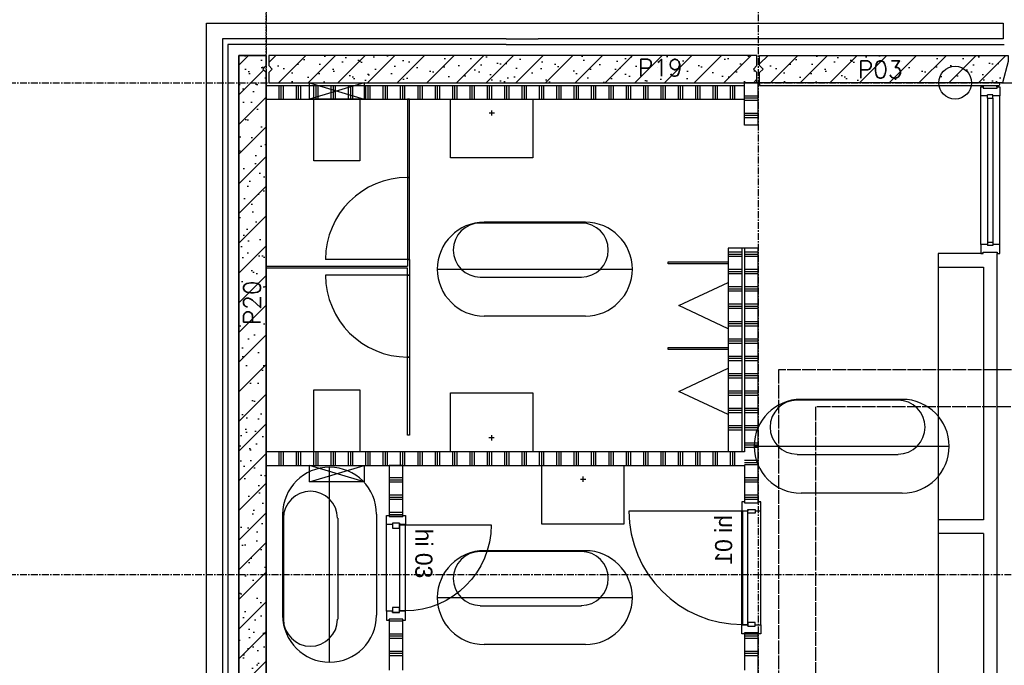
# Model space of a CAD drawing. Extents: x 0 to 1189, y 0 to 841.
# Tile 16 of 44: x 118 to 190, y 603 to 650. Entities that reach past the tile are written whole.
import ezdxf

# ---------------------------------------------------------------- set-up
doc = ezdxf.new("R2010")
doc.units = 0
doc.header["$PDSIZE"] = 2
for name, pattern in [('B0304', [6, 5, -0.5, 0, -0.5]), ('DASHDOT', [25.4, 12.7, -6.35, 0, -6.35]), ('E0001', [1, 1, 0])]:
    doc.linetypes.add(name, pattern=pattern)
doc.layers.get('0').update_dxf_attribs({"linetype": 'CONTINUOUS'})
for name, color, linetype in [('AB$1A---_ATTRIB', 9, 'CONTINUOUS'), ('AL$1A---_ALGEMEEN', 9, 'CONTINUOUS'), ('AT$1A---_TEKSTK', 15, 'CONTINUOUS'), ('GOTEN', 3, 'CONTINUOUS'), ('STRAMIEN', 1, 'CONTINUOUS')]:
    doc.layers.add(name, color=color, linetype=linetype)
doc.styles.add('GBB_ISOT', font='b-gbt3.shx')
doc.styles.add('ROMANS', font='romans.shx', dxfattribs={"height": 300})

# ---------------------------------------------------------------- blocks, each defined once
blk = doc.blocks.new('-STR-H')
at = {"layer": 'AL$1A---_ALGEMEEN', "linetype": 'DASHDOT', "ltscale": 0.5}
blk.add_line((0, 0), (-9880, 0), dxfattribs=at)
at = {"layer": 'AL$1A---_ALGEMEEN', "linetype": 'Continuous', "ltscale": 2}
for p in [(-8560, 0), (-4960, 0), (-1360, 0)]:
    blk.add_point(p, dxfattribs=at)
blk = doc.blocks.new('-STR-H2')
at = {"layer": 'AL$1A---_ALGEMEEN', "linetype": 'DASHDOT', "ltscale": 0.5}
blk.add_line((-3600, 0), (-9880, 0), dxfattribs=at)
at = {"layer": 'AL$1A---_ALGEMEEN', "linetype": 'Continuous', "ltscale": 2}
blk.add_circle((-10000, 0), 120, dxfattribs=at)
for p in [(-8560, 0), (-4960, 0)]:
    blk.add_point(p, dxfattribs=at)
blk = doc.blocks.new('-954P1-KHID830')
at = {"layer": 'AL$1A---_ALGEMEEN', "ltscale": 2}
blk.add_line((-241.8, 450.5), (-1071.8, 450.5), dxfattribs=at)
at = {"layer": 'AL$1A---_ALGEMEEN', "color": 15}
blk.add_lwpolyline([(-241.8, -379.5), (-202.8, -379.5), (-202.8, 450.5), (-241.8, 450.5)], close=True, dxfattribs=at)
at = {"layer": 'AL$1A---_ALGEMEEN', "ltscale": 2}
blk.add_arc((-241.8, 450.5), 830, 180, 270, dxfattribs=at)
blk.add_point((-201.8, -381.5), dxfattribs=at)
blk = doc.blocks.new('-954P1-KHIA')
at = {"layer": 'AL$1A---_ALGEMEEN', "ltscale": 2}
for p, q in [((0, -18.5), (0, 0)), ((0, 0), (67, 0)), ((67, 0), (67, -43)), ((0, -18.5), (9, -18.5)), ((9, -18.5), (9, -120.5)), ((58, -43), (58, -96)), ((58, -43), (67, -43)), ((0, -120.5), (9, -120.5)), ((67, -139), (0, -139)), ((58, -96), (67, -96)), ((67, -96), (67, -139))]:
    blk.add_line(p, q, dxfattribs=at)
blk.add_lwpolyline([(0, -139), (0, -120.5)], dxfattribs=at)
blk = doc.blocks.new('-954P1-KHIB')
at = {"layer": 'AL$1A---_ALGEMEEN'}
blk.add_lwpolyline([(-87.4, -105.3), (-61.4, -105.3), (-61.4, -52.3), (-87.4, -52.3)], close=True, dxfattribs=at)
blk = doc.blocks.new('-954P1-KHID630')
at = {"layer": 'AL$1A---_ALGEMEEN', "ltscale": 2}
blk.add_line((-241.8, 350.5), (-871.8, 350.5), dxfattribs=at)
at = {"layer": 'AL$1A---_ALGEMEEN', "color": 15}
blk.add_lwpolyline([(-241.8, -279.5), (-202.8, -279.5), (-202.8, 350.5), (-241.8, 350.5)], close=True, dxfattribs=at)
at = {"layer": 'AL$1A---_ALGEMEEN', "ltscale": 2}
blk.add_arc((-241.8, 350.5), 630, 180, 270, dxfattribs=at)
for p in [(-201.8, 352.5), (-201.8, -281.5)]:
    blk.add_point(p, dxfattribs=at)
blk = doc.blocks.new('-954P1-KHIE')
at = {"layer": 'AL$1A---_ALGEMEEN'}
blk.add_lwpolyline([(-97.4, -105.3), (-61.4, -105.3), (-61.4, -52.3), (-97.4, -52.3)], close=True, dxfattribs=at)
blk = doc.blocks.new('-954P1-KHIC')
at = {"layer": 'AL$1A---_ALGEMEEN', "ltscale": 2}
for p, q in [((-139, -1033.2), (-139, -966.2)), ((-139, -966.2), (-90, -966.2)), ((-49, -966.2), (0, -966.2)), ((0, -966.2), (0, -1033.2)), ((-120.5, -1033.2), (-139, -1033.2)), ((-18.5, -1023.2), (-120.5, -1023.2)), ((-120.5, -1023.2), (-120.5, -1033.2)), ((-18.5, -1033.2), (-18.5, -1023.2)), ((0, -1033.2), (-18.5, -1033.2))]:
    blk.add_line(p, q, dxfattribs=at)
at = {"layer": 'AL$1A---_ALGEMEEN'}
for p, q in [((-49, -949.2), (-90, -949.2)), ((-90, -949.2), (-90, -975.2)), ((-90, -975.2), (-49, -975.2)), ((-49, -949.2), (-49, -975.2))]:
    blk.add_line(p, q, dxfattribs=at)
blk = doc.blocks.new('XREF_B-A3-II-114')
at = {"layer": 'AL$1A---_ALGEMEEN', "ltscale": 2}
h = blk.add_hatch(dxfattribs=at)
h.set_pattern_fill('PREFB', color=8, scale=8, angle=180, style=0)
h.set_pattern_definition([(225, (24873.26, 65718.29), (108.6116, -108.6116), []), (197, (24873.26, 65718.29), (-41.2599, -127.7242), [0, -130.56, -73.92, 0, -107.52]), (228, (24873.26, 65718.29), (29.4649, -129.8749), [0, -129.28, 0, -131.84, 0, -106.24]), (251, (24873.26, 65718.29), (76.6585, -107.6209), [0, -128, 0, -768, -105.28])])
h.paths.add_polyline_path([(24873.3, 76671.3), (24848.3, 76696.3), (24873.3, 76721.3), (24873.3, 76796.3), (24673.3, 76796.3), (24673.3, 69328.3), (24713.3, 69328.3), (24873.3, 69371.2)])
h = blk.add_hatch(dxfattribs=at)
h.set_pattern_fill('PREFB', color=8, scale=8, angle=180, style=0)
h.set_pattern_definition([(225, (24873.26, 76596.29), (108.6116, -108.6116), []), (197, (24873.26, 76596.29), (-41.26, -127.7242), [0, -130.56, -73.92, 0, -107.52]), (228, (24873.26, 76596.29), (29.465, -129.875), [0, -129.28, 0, -131.84, 0, -106.24]), (251, (24873.26, 76596.29), (76.6585, -107.621), [0, -128, 0, -768, -105.28])])
h.paths.add_polyline_path([(28463.3, 76796.3), (24893.3, 76796.3), (24893.3, 76721.3), (24918.3, 76696.3), (24893.3, 76671.3), (24893.3, 76596.3), (28463.3, 76596.3), (28463.3, 76671.3), (28438.3, 76696.3), (28463.3, 76721.3)])
h = blk.add_hatch(dxfattribs=at)
h.set_pattern_fill('PREFB', color=8, scale=8, angle=180, style=0)
h.set_pattern_definition([(225, (28473.26, 76596.29), (108.6116, -108.6116), []), (197, (28473.26, 76596.29), (-41.26, -127.7242), [0, -130.56, -73.92, 0, -107.52]), (228, (28473.26, 76596.29), (29.465, -129.875), [0, -129.28, 0, -131.84, 0, -106.24]), (251, (28473.26, 76596.29), (76.6585, -107.6209), [0, -128, 0, -768, -105.28])])
h.paths.add_polyline_path([(30302.3, 76752.3), (30302.3, 76796.3), (28483.3, 76796.3), (28483.3, 76721.3), (28508.3, 76696.3), (28483.3, 76671.3), (28483.3, 76596.3), (30260.5, 76596.3)])
h.paths.add_polyline_path([(32264.3, 76752.3), (32264.3, 76796.3), (31882.3, 76796.3), (31882.3, 76752.3), (31924.1, 76596.3), (32222.5, 76596.3)])
h.paths.add_polyline_path([(35663.3, 76721.3), (35663.3, 76796.3), (35087.3, 76796.3), (35087.3, 76752.3), (35129.1, 76596.3), (35663.3, 76596.3), (35663.3, 76671.3), (35638.3, 76696.3)])
at = {"layer": 'AL$1A---_ALGEMEEN', "color": 8, "ltscale": 2}
for p, q in [((24438.3, 69667.4), (24438.3, 77031.3)), ((24438.3, 77031.3), (26613.3, 77031.3)), ((26613.3, 77031.3), (30265.3, 77031.3)), ((30265.3, 77031.3), (30265.3, 76916.3)), ((26628.3, 76916.3), (24553.3, 76916.3)), ((24553.3, 76916.3), (24553.3, 69652.4)), ((24593.3, 76876.3), (24593.3, 69652.4)), ((26628.3, 76876.3), (24593.3, 76876.3)), ((26628.3, 76916.3), (26863.3, 76916.3)), ((26628.3, 76876.3), (30271.3, 76876.3)), ((30265.3, 76916.3), (26863.3, 76916.3)), ((24873.3, 76576.3), (28373.3, 76576.3)), ((24968.5, 76476.3), (24968.5, 76576.3)), ((24984.4, 76476.3), (24984.4, 76576.3)), ((25000.3, 76476.3), (25000.3, 76576.3)), ((25095.5, 76476.3), (25095.5, 76576.3)), ((25111.4, 76476.3), (25111.4, 76576.3)), ((25127.3, 76476.3), (25127.3, 76576.3)), ((25222.5, 76485.8), (25222.5, 76576.3)), ((25238.4, 76490.6), (25238.4, 76576.3)), ((25254.3, 76495.3), (25254.3, 76576.3)), ((25349.5, 76548.7), (25349.5, 76576.3)), ((25365.4, 76543.9), (25365.4, 76576.3)), ((25381.3, 76539.1), (25381.3, 76576.3)), ((25476.5, 76562), (25476.5, 76576.3)), ((25476.5, 76510.6), (25476.5, 76562)), ((25492.4, 76566.8), (25492.4, 76576.3)), ((25492.4, 76505.8), (25492.4, 76566.8)), ((25508.3, 76571.5), (25508.3, 76576.3)), ((25508.3, 76501), (25508.3, 76571.5)), ((25603.5, 76476.3), (25603.5, 76576.3)), ((25619.4, 76476.3), (25619.4, 76576.3)), ((25635.3, 76476.3), (25635.3, 76576.3)), ((25730.5, 76476.3), (25730.5, 76576.3)), ((25746.4, 76476.3), (25746.4, 76576.3)), ((25762.3, 76476.3), (25762.3, 76576.3)), ((25857.5, 76476.3), (25857.5, 76576.3)), ((25873.4, 76476.3), (25873.4, 76576.3)), ((25889.3, 76476.3), (25889.3, 76576.3)), ((25984.5, 76476.3), (25984.5, 76576.3)), ((26000.4, 76476.3), (26000.4, 76576.3)), ((26016.3, 76476.3), (26016.3, 76576.3)), ((26111.5, 76476.3), (26111.5, 76576.3)), ((26127.4, 76476.3), (26127.4, 76576.3)), ((26143.3, 76476.3), (26143.3, 76576.3)), ((26238.5, 76476.3), (26238.5, 76576.3)), ((26254.4, 76476.3), (26254.4, 76576.3)), ((26270.3, 76476.3), (26270.3, 76576.3)), ((26365.5, 76476.3), (26365.5, 76576.3)), ((26381.4, 76476.3), (26381.4, 76576.3)), ((26397.3, 76476.3), (26397.3, 76576.3)), ((26492.5, 76476.3), (26492.5, 76576.3)), ((26508.4, 76476.3), (26508.4, 76576.3)), ((26524.3, 76476.3), (26524.3, 76576.3)), ((26619.5, 76476.3), (26619.5, 76576.3)), ((26635.4, 76476.3), (26635.4, 76576.3)), ((26651.3, 76476.3), (26651.3, 76576.3)), ((26746.5, 76476.3), (26746.5, 76576.3)), ((26762.4, 76476.3), (26762.4, 76576.3)), ((26778.3, 76476.3), (26778.3, 76576.3)), ((26873.5, 76476.3), (26873.5, 76576.3)), ((26889.4, 76476.3), (26889.4, 76576.3)), ((26905.3, 76476.3), (26905.3, 76576.3)), ((27000.5, 76476.3), (27000.5, 76576.3)), ((27016.4, 76476.3), (27016.4, 76576.3)), ((27032.3, 76476.3), (27032.3, 76576.3)), ((27127.5, 76476.3), (27127.5, 76576.3)), ((27143.4, 76476.3), (27143.4, 76576.3)), ((27159.3, 76476.3), (27159.3, 76576.3)), ((27254.5, 76476.3), (27254.5, 76576.3)), ((27270.4, 76476.3), (27270.4, 76576.3)), ((27286.3, 76476.3), (27286.3, 76576.3)), ((27381.5, 76476.3), (27381.5, 76576.3)), ((27397.4, 76476.3), (27397.4, 76576.3)), ((27413.3, 76476.3), (27413.3, 76576.3)), ((27508.5, 76476.3), (27508.5, 76576.3)), ((27524.4, 76476.3), (27524.4, 76576.3)), ((27540.3, 76476.3), (27540.3, 76576.3)), ((27635.5, 76476.3), (27635.5, 76576.3)), ((27651.4, 76476.3), (27651.4, 76576.3)), ((27667.3, 76476.3), (27667.3, 76576.3)), ((27762.5, 76476.3), (27762.5, 76576.3)), ((27778.4, 76476.3), (27778.4, 76576.3)), ((27794.3, 76476.3), (27794.3, 76576.3)), ((27889.5, 76476.3), (27889.5, 76576.3)), ((27905.4, 76476.3), (27905.4, 76576.3)), ((27921.3, 76476.3), (27921.3, 76576.3)), ((28016.5, 76476.3), (28016.5, 76576.3)), ((28032.4, 76476.3), (28032.4, 76576.3)), ((28048.3, 76476.3), (28048.3, 76576.3)), ((28143.5, 76476.3), (28143.5, 76576.3)), ((28159.4, 76476.3), (28159.4, 76576.3)), ((28175.3, 76476.3), (28175.3, 76576.3)), ((28270.5, 76476.3), (28270.5, 76576.3)), ((28286.4, 76476.3), (28286.4, 76576.3)), ((28302.3, 76476.3), (28302.3, 76576.3)), ((28473.3, 76596.3), (28373.3, 76596.3)), ((28373.3, 76286.3), (28373.3, 76596.3)), ((28473.3, 76286.3), (28473.3, 76596.3)), ((28483.3, 76596.3), (28483.3, 76576.3)), ((28483.3, 76576.3), (30235.1, 76576.3)), ((30120.3, 76566.3), (30120.3, 76576.3)), ((30219.3, 76566.3), (30219.3, 76576.3)), ((25238.4, 76476.3), (25238.4, 76490.6)), ((25254.3, 76476.3), (25254.3, 76495.3)), ((25349.5, 76523.9), (25349.5, 76548.7)), ((25349.5, 76476.3), (25349.5, 76523.9)), ((25365.4, 76528.7), (25365.4, 76543.9)), ((25365.4, 76476.3), (25365.4, 76528.7)), ((25381.3, 76533.4), (25381.3, 76539.1)), ((25381.3, 76476.3), (25381.3, 76533.4)), ((25476.5, 76476.3), (25476.5, 76510.6)), ((25492.4, 76476.3), (25492.4, 76505.8)), ((25508.3, 76476.3), (25508.3, 76501)), ((28373.3, 76501), (28473.3, 76501)), ((30100.3, 75413.5), (30100.3, 76499.3)), ((30239.3, 75413.5), (30239.3, 76499.3)), ((24873.3, 76476.3), (28373.3, 76476.3)), ((25222.5, 76476.3), (25222.5, 76485.8)), ((25923.3, 76476.3), (25908.3, 76476.3)), ((25908.3, 76476.3), (25908.3, 75903.8)), ((25923.3, 75903.8), (25923.3, 76476.3)), ((28373.3, 76485.2), (28473.3, 76485.2)), ((28373.3, 76469.3), (28473.3, 76469.3)), ((30149.3, 76482.3), (30149.3, 75430.5)), ((30190.3, 76482.3), (30190.3, 75430.5)), ((28373.3, 76374), (28473.3, 76374)), ((28373.3, 76358.2), (28473.3, 76358.2)), ((28373.3, 76342.3), (28473.3, 76342.3)), ((28473.3, 76286.3), (28373.3, 76286.3)), ((25908.3, 75903.8), (25923.3, 75903.8)), ((28353.3, 75386.3), (28253.3, 75386.3)), ((28253.3, 75386.3), (28253.3, 73896.3)), ((28253.3, 75358), (28353.3, 75358)), ((28253.3, 75342.2), (28353.3, 75342.2)), ((28353.3, 75386.3), (28353.3, 73896.3)), ((28373.3, 75386.3), (28353.3, 75386.3)), ((28473.3, 75386.3), (28373.3, 75386.3)), ((28373.3, 75386.3), (28373.3, 73896.3)), ((28373.3, 75358), (28473.3, 75358)), ((28373.3, 75342.2), (28473.3, 75342.2)), ((28473.3, 73521.3), (28473.3, 75386.3)), ((29789.3, 75346.5), (29789.3, 75246.5)), ((30118.8, 75346.5), (29789.3, 75346.5)), ((30219.8, 69396.3), (30219.8, 75346.5)), ((25908.3, 75303.8), (25308.3, 75303.8)), ((25923.3, 75303.8), (25908.3, 75303.8)), ((25908.3, 75303.8), (25908.3, 75253.8)), ((25923.3, 75303.8), (25923.3, 75188.8)), ((27813.3, 75271.3), (27813.3, 75286.3)), ((27813.3, 75286.3), (28253.3, 75286.3)), ((28253.3, 75271.3), (27813.3, 75271.3)), ((28253.3, 75326.3), (28353.3, 75326.3)), ((28253.3, 75286.3), (28253.3, 75271.3)), ((28373.3, 75326.3), (28473.3, 75326.3)), ((24873.3, 75253.8), (25908.3, 75253.8)), ((24873.3, 75238.8), (24873.3, 75253.8)), ((25908.3, 75238.8), (24873.3, 75238.8)), ((25908.3, 75188.8), (25908.3, 75238.8)), ((28253.3, 75231), (28353.3, 75231)), ((28253.3, 75215.2), (28353.3, 75215.2)), ((28253.3, 75199.3), (28353.3, 75199.3)), ((28373.3, 75231), (28473.3, 75231)), ((28373.3, 75215.2), (28473.3, 75215.2)), ((28373.3, 75199.3), (28473.3, 75199.3)), ((29789.3, 75246.5), (30119.8, 75246.5)), ((30119.8, 75246.5), (30119.8, 73396.3)), ((25908.3, 75188.8), (25308.3, 75188.8)), ((25923.3, 75188.8), (25908.3, 75188.8)), ((28253.3, 75104), (28353.3, 75104)), ((28253.3, 75088.2), (28353.3, 75088.2)), ((28253.3, 75072.3), (28353.3, 75072.3)), ((28373.3, 75104), (28473.3, 75104)), ((28373.3, 75088.2), (28473.3, 75088.2)), ((28373.3, 75072.3), (28473.3, 75072.3)), ((28253.3, 74977), (28353.3, 74977)), ((28373.3, 74977), (28473.3, 74977)), ((28253.3, 74961.2), (28353.3, 74961.2)), ((28253.3, 74945.3), (28353.3, 74945.3)), ((28373.3, 74961.2), (28473.3, 74961.2)), ((28373.3, 74945.3), (28473.3, 74945.3)), ((28253.3, 74850), (28353.3, 74850)), ((28253.3, 74834.2), (28353.3, 74834.2)), ((28373.3, 74850), (28473.3, 74850)), ((28373.3, 74834.2), (28473.3, 74834.2)), ((28253.3, 74818.3), (28353.3, 74818.3)), ((28373.3, 74818.3), (28473.3, 74818.3)), ((28253.3, 74723), (28353.3, 74723)), ((28253.3, 74707.2), (28353.3, 74707.2)), ((28253.3, 74691.3), (28353.3, 74691.3)), ((28373.3, 74723), (28473.3, 74723)), ((28373.3, 74707.2), (28473.3, 74707.2)), ((28373.3, 74691.3), (28473.3, 74691.3)), ((27813.3, 74643.8), (27813.3, 74658.8)), ((27813.3, 74658.8), (28253.3, 74658.8)), ((28253.3, 74643.8), (27813.3, 74643.8)), ((28253.3, 74658.8), (28253.3, 74643.8)), ((25908.3, 74588.8), (25923.3, 74588.8)), ((25908.3, 74016.3), (25908.3, 74588.8)), ((25923.3, 74588.8), (25923.3, 74016.3)), ((28253.3, 74596), (28353.3, 74596)), ((28253.3, 74580.2), (28353.3, 74580.2)), ((28253.3, 74564.3), (28353.3, 74564.3)), ((28373.3, 74596), (28473.3, 74596)), ((28373.3, 74580.2), (28473.3, 74580.2)), ((28373.3, 74564.3), (28473.3, 74564.3)), ((28253.3, 74469), (28353.3, 74469)), ((28253.3, 74453.2), (28353.3, 74453.2)), ((28253.3, 74437.3), (28353.3, 74437.3)), ((28373.3, 74469), (28473.3, 74469)), ((28373.3, 74453.2), (28473.3, 74453.2)), ((28373.3, 74437.3), (28473.3, 74437.3)), ((28253.3, 74342), (28353.3, 74342)), ((28253.3, 74326.2), (28353.3, 74326.2)), ((28373.3, 74342), (28473.3, 74342)), ((28373.3, 74326.2), (28473.3, 74326.2)), ((28253.3, 74310.3), (28353.3, 74310.3)), ((28373.3, 74310.3), (28473.3, 74310.3)), ((28253.3, 74215), (28353.3, 74215)), ((28253.3, 74199.2), (28353.3, 74199.2)), ((28253.3, 74183.3), (28353.3, 74183.3)), ((28373.3, 74215), (28473.3, 74215)), ((28373.3, 74199.2), (28473.3, 74199.2)), ((28373.3, 74183.3), (28473.3, 74183.3)), ((28253.3, 74088), (28353.3, 74088)), ((28253.3, 74072.2), (28353.3, 74072.2)), ((28253.3, 74056.3), (28353.3, 74056.3)), ((28373.3, 74088), (28473.3, 74088)), ((28373.3, 74072.2), (28473.3, 74072.2)), ((28373.3, 74056.3), (28473.3, 74056.3)), ((25923.3, 74016.3), (25908.3, 74016.3)), ((28373.3, 73896.3), (24873.3, 73896.3)), ((24873.3, 73896.3), (24873.3, 73796.3)), ((24968.5, 73796.3), (24968.5, 73896.3)), ((24984.4, 73796.3), (24984.4, 73896.3)), ((25000.3, 73796.3), (25000.3, 73896.3)), ((25095.5, 73796.3), (25095.5, 73896.3)), ((25111.4, 73796.3), (25111.4, 73896.3)), ((25127.3, 73796.3), (25127.3, 73896.3)), ((25222.5, 73796.3), (25222.5, 73896.3)), ((25238.4, 73796.3), (25238.4, 73896.3)), ((25254.3, 73796.3), (25254.3, 73896.3)), ((25349.5, 73796.3), (25349.5, 73896.3)), ((25365.4, 73796.3), (25365.4, 73896.3)), ((25381.3, 73796.3), (25381.3, 73896.3)), ((25476.5, 73796.3), (25476.5, 73896.3)), ((25492.4, 73796.3), (25492.4, 73896.3)), ((25508.3, 73796.3), (25508.3, 73896.3)), ((25603.5, 73796.3), (25603.5, 73896.3)), ((25619.4, 73796.3), (25619.4, 73896.3)), ((25635.3, 73796.3), (25635.3, 73896.3)), ((25730.5, 73796.3), (25730.5, 73896.3)), ((25746.4, 73796.3), (25746.4, 73896.3)), ((25762.3, 73796.3), (25762.3, 73896.3)), ((25857.5, 73796.3), (25857.5, 73896.3)), ((25873.4, 73796.3), (25873.4, 73896.3)), ((25889.3, 73796.3), (25889.3, 73896.3)), ((25984.5, 73796.3), (25984.5, 73896.3)), ((26000.4, 73796.3), (26000.4, 73896.3)), ((26016.3, 73796.3), (26016.3, 73896.3)), ((26111.5, 73796.3), (26111.5, 73896.3)), ((26127.4, 73796.3), (26127.4, 73896.3)), ((26143.3, 73796.3), (26143.3, 73896.3)), ((26238.5, 73796.3), (26238.5, 73896.3)), ((26254.4, 73796.3), (26254.4, 73896.3)), ((26270.3, 73796.3), (26270.3, 73896.3)), ((26365.5, 73796.3), (26365.5, 73896.3)), ((26381.4, 73796.3), (26381.4, 73896.3)), ((26397.3, 73796.3), (26397.3, 73896.3)), ((26492.5, 73796.3), (26492.5, 73896.3)), ((26508.4, 73796.3), (26508.4, 73896.3)), ((26524.3, 73796.3), (26524.3, 73896.3)), ((26619.5, 73796.3), (26619.5, 73896.3)), ((26635.4, 73796.3), (26635.4, 73896.3)), ((26651.3, 73796.3), (26651.3, 73896.3)), ((26746.5, 73796.3), (26746.5, 73896.3)), ((26762.4, 73796.3), (26762.4, 73896.3)), ((26778.3, 73796.3), (26778.3, 73896.3)), ((26873.5, 73796.3), (26873.5, 73896.3)), ((26889.4, 73796.3), (26889.4, 73896.3)), ((26905.3, 73796.3), (26905.3, 73896.3)), ((27000.5, 73796.3), (27000.5, 73896.3)), ((27016.4, 73796.3), (27016.4, 73896.3)), ((27032.3, 73796.3), (27032.3, 73896.3)), ((27127.5, 73796.3), (27127.5, 73896.3)), ((27143.4, 73796.3), (27143.4, 73896.3)), ((27159.3, 73796.3), (27159.3, 73896.3)), ((27254.5, 73796.3), (27254.5, 73896.3)), ((27270.4, 73796.3), (27270.4, 73896.3)), ((27286.3, 73796.3), (27286.3, 73896.3)), ((27381.5, 73796.3), (27381.5, 73896.3)), ((27397.4, 73796.3), (27397.4, 73896.3)), ((27413.3, 73796.3), (27413.3, 73896.3)), ((27508.5, 73796.3), (27508.5, 73896.3)), ((27524.4, 73796.3), (27524.4, 73896.3)), ((27540.3, 73796.3), (27540.3, 73896.3)), ((27635.5, 73796.3), (27635.5, 73896.3)), ((27651.4, 73796.3), (27651.4, 73896.3)), ((27667.3, 73796.3), (27667.3, 73896.3)), ((27762.5, 73796.3), (27762.5, 73896.3)), ((27778.4, 73796.3), (27778.4, 73896.3)), ((27794.3, 73796.3), (27794.3, 73896.3)), ((27889.5, 73796.3), (27889.5, 73896.3)), ((27905.4, 73796.3), (27905.4, 73896.3)), ((27921.3, 73796.3), (27921.3, 73896.3)), ((28016.5, 73796.3), (28016.5, 73896.3)), ((28032.4, 73796.3), (28032.4, 73896.3)), ((28048.3, 73796.3), (28048.3, 73896.3)), ((28143.5, 73796.3), (28143.5, 73896.3)), ((28159.4, 73796.3), (28159.4, 73896.3)), ((28175.3, 73796.3), (28175.3, 73896.3)), ((28270.5, 73796.3), (28270.5, 73896.3)), ((28286.4, 73796.3), (28286.4, 73896.3)), ((28302.3, 73796.3), (28302.3, 73896.3)), ((28373.3, 73961), (28473.3, 73961)), ((28373.3, 73945.2), (28473.3, 73945.2)), ((28373.3, 73929.3), (28473.3, 73929.3)), ((28373.3, 73834), (28473.3, 73834)), ((24873.3, 73796.3), (28373.3, 73796.3)), ((28373.3, 73818.2), (28473.3, 73818.2)), ((28373.3, 73802.3), (28473.3, 73802.3)), ((28373.3, 73796.3), (28373.3, 73521.3)), ((25773.3, 73707), (25873.3, 73707)), ((25773.3, 73691.2), (25873.3, 73691.2)), ((28373.3, 73707), (28473.3, 73707)), ((28373.3, 73691.2), (28473.3, 73691.2)), ((25773.3, 73675.3), (25873.3, 73675.3)), ((28373.3, 73675.3), (28473.3, 73675.3)), ((25773.3, 73580), (25873.3, 73580)), ((25773.3, 73564.2), (25873.3, 73564.2)), ((25773.3, 73548.3), (25873.3, 73548.3)), ((28373.3, 73580), (28473.3, 73580)), ((28373.3, 73564.2), (28473.3, 73564.2)), ((28373.3, 73548.3), (28473.3, 73548.3)), ((28354.3, 72629.3), (28354.3, 73463.3)), ((28373.3, 73521.3), (28473.3, 73521.3)), ((28493.3, 72629.3), (28493.3, 73463.3)), ((25773.3, 73453), (25873.3, 73453)), ((25773.3, 73437.2), (25873.3, 73437.2)), ((30119.8, 73396.3), (29789.8, 73396.3)), ((29789.8, 73396.3), (29789.8, 73296.3)), ((25753.8, 72729.3), (25753.8, 73363.3)), ((25892.8, 72729.3), (25892.8, 73363.3)), ((30119.8, 73296.3), (29789.8, 73296.3)), ((30119.8, 73296.3), (30119.8, 71446.3)), ((25773.3, 72659.3), (25873.3, 72659.3)), ((25773.3, 72564), (25873.3, 72564)), ((25773.3, 72548.2), (25873.3, 72548.2)), ((25773.3, 72532.3), (25873.3, 72532.3)), ((28473.3, 72571.3), (28373.3, 72571.3)), ((28373.3, 72571.3), (28373.3, 72296.3)), ((28373.3, 72548.2), (28473.3, 72548.2)), ((28373.3, 72532.3), (28473.3, 72532.3)), ((28374.3, 72564), (28473.3, 72564)), ((28473.3, 71296.3), (28473.3, 72571.3)), ((25773.3, 72437), (25873.3, 72437)), ((25773.3, 72421.2), (25873.3, 72421.2)), ((25773.3, 72405.3), (25873.3, 72405.3)), ((28373.3, 72437), (28473.3, 72437)), ((28373.3, 72421.2), (28473.3, 72421.2)), ((28373.3, 72405.3), (28473.3, 72405.3))]:
    blk.add_line(p, q, dxfattribs=at)
at = {"layer": 'AL$1A---_ALGEMEEN', "color": 8, "linetype": 'Continuous', "ltscale": 2}
for p, q in [((24673.3, 69328.3), (24673.3, 76796.3)), ((24673.3, 76796.3), (24873.3, 76796.3)), ((24873.3, 76796.3), (24873.3, 76721.3)), ((24893.3, 76721.3), (24918.3, 76696.3)), ((24873.3, 76671.3), (24873.3, 69371.2)), ((24918.3, 76696.3), (24893.3, 76671.3)), ((30240.5, 76596.3), (30235.1, 76576.3)), ((30260.5, 76596.3), (35129.1, 76596.3))]:
    blk.add_line(p, q, dxfattribs=at)
at = {"layer": 'AL$1A---_ALGEMEEN', "color": 8}
for p, q in [((25590.8, 76596.3), (25190.8, 76476.3)), ((25190.8, 76596.3), (25590.8, 76476.3)), ((26505.5, 76374.9), (26543.4, 76374.9)), ((26524.4, 76355.9), (26524.4, 76393.8)), ((29789.3, 75246.5), (29789.8, 69496.3)), ((25222.7, 73896.3), (25222.7, 74348.4)), ((25222.7, 74348.4), (25558.8, 74348.4)), ((25558.8, 74348.4), (25558.8, 73896.3)), ((26541, 73997.7), (26503.1, 73997.7)), ((26522.1, 74016.6), (26522.1, 73978.8)), ((25190.8, 73676.3), (25590.8, 73796.3)), ((25590.8, 73676.3), (25190.8, 73796.3)), ((25190.8, 73676.3), (25190.8, 73796.3)), ((25190.8, 73796.3), (25590.8, 73796.3)), ((25590.8, 73796.3), (25590.8, 73676.3)), ((25873.3, 73796.3), (25773.3, 73796.3)), ((25773.3, 73796.3), (25773.3, 73421.3)), ((25873.3, 73421.3), (25873.3, 73796.3)), ((27173, 73694.9), (27210.9, 73694.9)), ((27191.9, 73675.9), (27191.9, 73713.8)), ((25590.8, 73676.3), (25190.8, 73676.3)), ((25773.3, 73421.3), (25873.3, 73421.3)), ((25873.3, 72671.3), (25773.3, 72671.3)), ((25773.3, 72671.3), (25773.3, 72296.3)), ((25873.3, 72296.3), (25873.3, 72671.3))]:
    blk.add_line(p, q, dxfattribs=at)
at = {"layer": 'AL$1A---_ALGEMEEN', "color": 8, "linetype": 'ByBlock'}
for p, q in [((27178.7, 75569.3), (26440.2, 75569.3)), ((27209.1, 75575.1), (26468.9, 75575.1)), ((26125.7, 75231.9), (27552.3, 75231.9)), ((27180.4, 75170.3), (26440.2, 75170.3)), ((27209.1, 74888.7), (26468.9, 74888.7)), ((29495.8, 74273.3), (28757.3, 74273.3)), ((29526.3, 74279.1), (28786, 74279.1)), ((28442.9, 73935.9), (29869.5, 73935.9)), ((29497.6, 73874.3), (28757.3, 73874.3)), ((25337.6, 72355.6), (25337.6, 73782.2)), ((29526.3, 73592.7), (28786, 73592.7)), ((24994.4, 73439), (24994.4, 72698.8)), ((25000.1, 73408.6), (25000.1, 72670.1)), ((25399.1, 73410.3), (25399.1, 72670.1)), ((25680.7, 73439), (25680.7, 72698.8)), ((27178.7, 73165.7), (26440.2, 73165.7)), ((27209.1, 73171.5), (26468.9, 73171.5)), ((26125.7, 72828.3), (27552.3, 72828.3)), ((27180.4, 72766.7), (26440.2, 72766.7)), ((27209.1, 72485.1), (26468.9, 72485.1))]:
    blk.add_line(p, q, dxfattribs=at)
at = {"layer": 'AL$1A---_ALGEMEEN', "color": 8, "linetype": 'Continuous', "ltscale": 2}
for points in [[(24673.3, 69328.3), (24713.3, 69328.3), (24873.3, 69371.2), (24873.3, 76671.3), (24848.3, 76696.3), (24873.3, 76721.3), (24873.3, 76796.3), (24673.3, 76796.3), (24673.3, 69328.3)], [(28463.3, 76721.3), (28463.3, 76796.3), (24893.3, 76796.3), (24893.3, 76721.3)], [(24893.3, 76796.3), (24893.3, 76721.3), (24918.3, 76696.3), (24893.3, 76671.3), (24893.3, 76596.3), (28463.3, 76596.3), (28463.3, 76671.3), (28438.3, 76696.3), (28463.3, 76721.3), (28463.3, 76796.3), (24893.3, 76796.3)], [(28483.3, 76796.3), (30302.3, 76796.3), (30302.3, 76752.3), (30260.5, 76596.3), (28483.3, 76596.3), (28483.3, 76671.3), (28508.3, 76696.3), (28483.3, 76721.3), (28483.3, 76796.3)], [(24873.3, 76721.3), (24848.3, 76696.3), (24873.3, 76671.3)], [(28463.3, 76721.3), (28438.3, 76696.3), (28463.3, 76671.3)], [(24893.3, 76671.3), (24893.3, 76596.3), (28463.3, 76596.3), (28463.3, 76671.3)]]:
    blk.add_lwpolyline(points, dxfattribs=at)
at = {"layer": 'AL$1A---_ALGEMEEN', "color": 8}
for points in [[(25590.8, 76596.3), (25590.8, 76476.3), (25190.8, 76476.3), (25190.8, 76596.3)], [(26223.3, 76046.3), (26223.3, 76476.3), (26823.3, 76476.3), (26823.3, 76046.3)], [(28253.3, 75135), (28253.3, 74795), (27893.3, 74965)], [(28253.3, 74507.5), (28253.3, 74167.5), (27893.3, 74337.5)], [(26823.3, 74326.3), (26823.3, 73896.3), (26223.3, 73896.3), (26223.3, 74326.3)], [(26890.8, 73366.3), (26890.8, 73796.3), (27490.8, 73796.3), (27490.8, 73366.3)]]:
    blk.add_lwpolyline(points, close=True, dxfattribs=at)
blk.add_lwpolyline([(25558.8, 76476.3), (25558.8, 76024.2), (25222.7, 76024.2), (25222.7, 76476.3)], dxfattribs=at)
at = {"layer": 'AL$1A---_ALGEMEEN', "color": 8, "ltscale": 2}
for points in [[(25923.3, 75303.8), (25923.3, 75903.8), (25908.3, 75903.8), (25908.3, 75303.8)], [(25923.3, 75188.8), (25923.3, 74588.8), (25908.3, 74588.8), (25908.3, 75188.8)]]:
    blk.add_lwpolyline(points, close=True, dxfattribs=at)
for centre, start, end in [((25908.3, 75303.8), 90, 180), ((25908.3, 75188.8), 180, 270)]:
    blk.add_arc(centre, 600, start, end, dxfattribs=at)
at = {"layer": 'AL$1A---_ALGEMEEN', "color": 8, "linetype": 'ByBlock'}
for centre, radius, start, end in [((26468.9, 75231.9), 343.2, 90, 270), ((26440.2, 75371.7), 197.6, 90, 270), ((27178.7, 75371.7), 197.6, 270, 90), ((27209.1, 75231.9), 343.2, 270, 90), ((28786, 73935.9), 343.2, 90, 270), ((28757.3, 74075.7), 197.6, 90, 270), ((29495.8, 74075.7), 197.6, 270, 90), ((29526.3, 73935.9), 343.2, 270, 90), ((25337.6, 73439), 343.2, 0, 180), ((25197.7, 73408.6), 197.6, 0, 180), ((26468.9, 72828.3), 343.2, 90, 270), ((26440.2, 72968.1), 197.6, 90, 270), ((27178.7, 72968.1), 197.6, 270, 90), ((27209.1, 72828.3), 343.2, 270, 90), ((25337.6, 72698.8), 343.2, 180, 0), ((25197.7, 72670.1), 197.6, 180, 0)]:
    blk.add_arc(centre, radius, start, end, dxfattribs=at)
at = {"layer": 'STRAMIEN', "color": 8, "linetype": 'B0304', "ltscale": 10}
for p, q in [((24873.3, 85496.3), (24873.3, 24869.3)), ((28473.3, 85496.3), (28473.3, 24869.3)), ((21073.3, 76596.3), (107983.3, 76596.3)), ((21073.3, 72996.3), (107983.3, 72996.3))]:
    blk.add_line(p, q, dxfattribs=at)
at = {"layer": 'AL$1A---_ALGEMEEN', "color": 8, "linetype": 'Continuous', "ltscale": 2}
for name, p, rotation in [('-STR-H', (24873.3, 68036.3), 270), ('-STR-H2', (19913.3, 76596.3), 180)]:
    blk.add_blockref(name, p, dxfattribs=dict(at, rotation=rotation))
at = {"layer": 'AL$1A---_ALGEMEEN', "color": 8, "linetype": 'DASHDOT', "ltscale": 2, "rotation": 180}
blk.add_blockref('-STR-H', (27113.3, 76596.3), dxfattribs=at)
at = {"layer": 'AL$1A---_ALGEMEEN', "color": 8, "ltscale": 2}
for name, p, rotation in [('-954P1-KHIC', (30100.3, 75533.1), 180), ('-954P1-KHIA', (25892.8, 73430.3), 270), ('-954P1-KHIE', (25902, 73274.9), 270), ('-954P1-KHIE', (25902, 72658.9), 270), ('-954P1-KHIA', (28354.3, 72562.3), 90), ('-954P1-KHIB', (28502.5, 72558.9), 270)]:
    blk.add_blockref(name, p, dxfattribs=dict(at, rotation=rotation))
at = {"layer": 'AL$1A---_ALGEMEEN', "color": 8, "ltscale": 2, "xscale": -1}
for name, p in [('-954P1-KHIC', (30100.3, 76379.7)), ('-954P1-KHID630', (25647.9, 73010.7))]:
    blk.add_blockref(name, p, dxfattribs=at)
at = {"layer": 'AL$1A---_ALGEMEEN', "color": 8, "ltscale": 2, "extrusion": (0, 0, -1), "zscale": -1}
for name, p, rotation in [('-954P1-KHIA', (-28354.3, 73530.3), 270), ('-954P1-KHIB', (-28502.5, 73533.7), 90)]:
    blk.add_blockref(name, p, dxfattribs=dict(at, rotation=rotation))
at = {"layer": 'AL$1A---_ALGEMEEN', "color": 8, "ltscale": 2}
blk.add_blockref('-954P1-KHID830', (28599.1, 73010.7), dxfattribs=at)
at = {"layer": 'AL$1A---_ALGEMEEN', "color": 8, "ltscale": 2, "xscale": -1, "rotation": 270}
blk.add_blockref('-954P1-KHIA', (25892.8, 72662.3), dxfattribs=at)
at = {"layer": 'AB$1A---_ATTRIB', "color": 8, "linetype": 'Continuous', "style": 'ROMANS'}
for tag, p, height in [('RUIMTENUMMER', (87442.2, 75784.3), 200), ('PEILMAAT', (87387.8, 75526.7), 150), ('RUIMTENUMMER', (26336.9, 75275.3), 200), ('PEILMAAT', (26282.4, 75017.6), 150), ('RUIMTENUMMER', (28654, 73979.3), 200), ('PEILMAAT', (28599.6, 73721.7), 150), ('RUIMTENUMMER', (26336.9, 72871.7), 200), ('PEILMAAT', (26282.4, 72614.1), 150), ('RUIMTENUMMER', (87442.2, 71084.6), 200), ('PEILMAAT', (87387.8, 70827), 150), ('RUIMTENUMMER', (26601.2, 70493.7), 200), ('RUIMTENUMMER', (44704, 70493.7), 200), ('RUIMTENUMMER', (63062.3, 70493.7), 200), ('PEILMAAT', (26546.7, 70236), 150), ('PEILMAAT', (44649.6, 70236), 150), ('PEILMAAT', (63007.8, 70236), 150), ('RUIMTENUMMER', (25708.6, 68385.8), 200), ('PEILMAAT', (25654.2, 68128.1), 150), ('RUIMTENUMMER', (87442.2, 66868.4), 200), ('PEILMAAT', (87387.8, 66610.8), 150), ('RUIMTENUMMER', (86685.5, 65335.5), 200), ('RUIMTENUMMER', (28776.8, 65054), 200), ('RUIMTENUMMER', (78665.1, 65031.8), 200), ('PEILMAAT', (86631.1, 65077.8), 150), ('PEILMAAT', (28722.3, 64796.3), 150), ('PEILMAAT', (78610.6, 64774.2), 150), ('RUIMTENUMMER', (94007.4, 64082), 200), ('RUIMTENUMMER', (76130.5, 63991.8), 200), ('RUIMTENUMMER', (81542.8, 63991.8), 200), ('PEILMAAT', (93953, 63824.4), 150), ('PEILMAAT', (76076, 63734.2), 150), ('PEILMAAT', (81488.4, 63734.2), 150), ('RUIMTENUMMER', (84340.8, 63737), 200), ('RUIMTENUMMER', (87792.8, 63737), 200), ('PEILMAAT', (84286.3, 63479.4), 150), ('PEILMAAT', (87738.3, 63479.4), 150), ('RUIMTENUMMER', (91439.1, 63158.4), 200), ('RUIMTENUMMER', (28776.8, 63059), 200), ('RUIMTENUMMER', (78665.1, 63062.4), 200), ('PEILMAAT', (91384.6, 62900.7), 150), ('PEILMAAT', (28722.3, 62801.4), 150), ('PEILMAAT', (78610.6, 62804.8), 150), ('RUIMTENUMMER', (84600.2, 60368.4), 200), ('PEILMAAT', (84545.7, 60110.7), 150), ('RUIMTENUMMER', (76130.5, 53241.2), 200), ('RUIMTENUMMER', (84607.4, 53241.2), 200), ('RUIMTENUMMER', (30604.4, 53028.2), 200), ('RUIMTENUMMER', (54379.1, 53028.2), 200), ('PEILMAAT', (76076, 52983.5), 150), ('PEILMAAT', (84552.9, 52983.5), 150), ('PEILMAAT', (30550, 52770.6), 150), ('PEILMAAT', (54324.7, 52770.6), 150), ('RUIMTENUMMER', (93701.8, 49262.7), 200), ('PEILMAAT', (93647.4, 49005.1), 150), ('RUIMTENUMMER', (84528.4, 46579.5), 200), ('PEILMAAT', (84474, 46321.9), 150), ('RUIMTENUMMER', (78360.3, 43177.3), 200), ('RUIMTENUMMER', (81571.1, 43181.4), 200), ('PEILMAAT', (78305.9, 42919.7), 150), ('PEILMAAT', (81516.7, 42923.8), 150), ('RUIMTENUMMER', (26316.2, 42849.1), 200), ('PEILMAAT', (26261.7, 42591.5), 150), ('RUIMTENUMMER', (28811.7, 41376.8), 200), ('PEILMAAT', (28757.3, 41119.2), 150), ('RUIMTENUMMER', (26316.2, 40510.8), 200), ('PEILMAAT', (26261.7, 40253.2), 150), ('RUIMTENUMMER', (84741.9, 39845.5), 200), ('PEILMAAT', (84687.4, 39587.8), 150), ('RUIMTENUMMER', (76066.8, 38648.8), 200), ('PEILMAAT', (76012.3, 38391.2), 150), ('RUIMTENUMMER', (79484.9, 38209.6), 200), ('RUIMTENUMMER', (81708.5, 38209.6), 200), ('RUIMTENUMMER', (26547.3, 38135.6), 200), ('PEILMAAT', (79430.4, 37952), 150), ('PEILMAAT', (81654.1, 37952), 150), ('PEILMAAT', (26492.9, 37878), 150), ('RUIMTENUMMER', (44826.2, 37734.4), 200), ('RUIMTENUMMER', (62879.9, 37734.4), 200), ('PEILMAAT', (44771.8, 37476.8), 150), ('PEILMAAT', (62825.5, 37476.8), 150), ('RUIMTENUMMER', (80668.5, 36366.7), 200), ('RUIMTENUMMER', (25342.1, 36256.2), 200), ('PEILMAAT', (80614.1, 36109), 150), ('PEILMAAT', (25287.7, 35998.5), 150), ('RUIMTENUMMER', (91183.6, 35270.7), 200), ('RUIMTENUMMER', (98529.4, 35270.7), 200), ('PEILMAAT', (91129.1, 35013.1), 150), ('PEILMAAT', (98475, 35013.1), 150), ('RUIMTENUMMER', (28777, 32678), 200), ('RUIMTENUMMER', (80668.5, 32690.2), 200), ('PEILMAAT', (28722.6, 32420.4), 150), ('PEILMAAT', (80614.1, 32432.6), 150), ('RUIMTENUMMER', (28777, 30449.2), 200), ('PEILMAAT', (28722.6, 30191.6), 150), ('RUIMTENUMMER', (81103.6, 27867.3), 200), ('RUIMTENUMMER', (83871.5, 27864.4), 200), ('PEILMAAT', (81049.1, 27609.7), 150), ('PEILMAAT', (83817, 27606.8), 150)]:
    blk.add_attdef(tag, p, '', height=height, dxfattribs=at)
for tag, p, height in [('RUIMTENUMMER', (25294.2, 72566.8), 200), ('PEILMAAT', (25551.8, 72512.3), 150), ('RUIMTENUMMER', (25279.6, 40147.1), 200), ('PEILMAAT', (25537.2, 40092.6), 150)]:
    blk.add_attdef(tag, p, '', height=height, rotation=90, dxfattribs=at)
at = {"layer": 'AT$1A---_TEKSTK', "color": 8, "ltscale": 2, "style": 'ROMANS'}
for s, p in [('P19', (27593.3, 76643.3)), ('P03', (29201.9, 76630.6))]:
    blk.add_text(s, height=125, dxfattribs=at).set_placement(p)
at = {"layer": 'AT$1A---_TEKSTK', "color": 8, "ltscale": 2}
for s, rotation, style, p in [('P20', 90, 'ROMANS', (24833.3, 74822.3)), ('hi 03', 270, 'GBB_ISOT', (25964.7, 73332.1))]:
    blk.add_text(s, height=125, rotation=rotation, dxfattribs=dict(at, style=style)).set_placement(p)
at = {"layer": 'AT$1A---_TEKSTK', "color": 8, "ltscale": 2, "style": 'GBB_ISOT', "oblique": -180, "text_generation_flag": 4}
blk.add_text('hi 01', height=125, rotation=270, dxfattribs=at).set_placement((28282.3, 73432.1))

msp = doc.modelspace()

# ---------------------------------------------------------------- linework, layer by layer
at = {"layer": 'GOTEN', "linetype": 'E0001'}
for p, q in [((173.818, 624.77), (173.818, 502.003)), ((637.46, 624.77), (173.818, 624.77)), ((176.518, 622.07), (176.518, 525.349)), ((431.721, 622.07), (176.518, 622.07))]:
    msp.add_line(p, q, dxfattribs=at)

# ---------------------------------------------------------------- block references
at = {"xscale": 0.01, "yscale": 0.01, "zscale": 0.01}
msp.add_blockref('XREF_B-A3-II-114', (-112.392, -120.185), dxfattribs=at)

doc.saveas('drawing.dxf')
